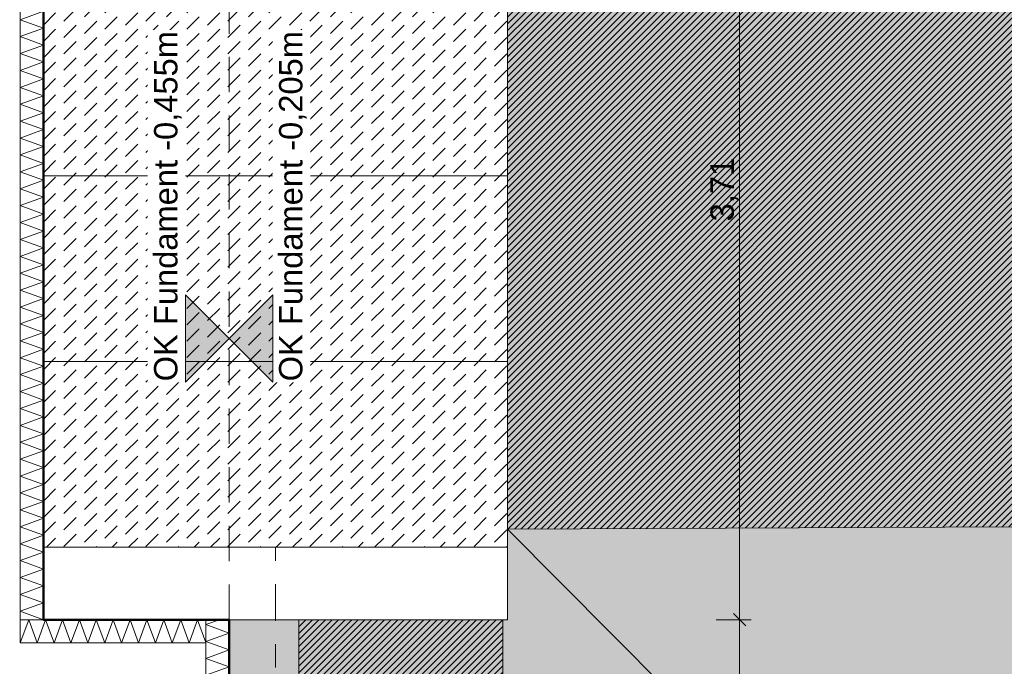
# Model space of a CAD drawing. Header units: metres. Extents: x -273 to 6, y -183 to 13.
# Tile 70 of 256: x -168.92 to -164.68, y -4.35 to -1.57. Entities that reach past the tile are written whole.
import ezdxf

# ---------------------------------------------------------------- set-up
doc = ezdxf.new("R2010")
doc.units = ezdxf.units.M
doc.header["$LTSCALE"] = 0.05
doc.header["$PDMODE"] = 1
doc.header["$PDSIZE"] = -2
doc.linetypes.add('ISO-02 Strichlinie', pattern=[3.81, 3.048, -0.762])
doc.linetypes.add('Linienart-53', pattern=[5.291531, 3.175, -1.058062, 0.352704, -0.705764])
doc.layers.get('0').update_dxf_attribs({"lineweight": 25})
for name, color, linetype, lineweight, true_color in [('00 -Bauelemente -Beton unbewehrt', 7, 'Continuous', 9, 0xf7e06e), ('00 -Bauelemente -Dämmung innen', 7, 'Continuous', 9, 0xff7fe6), ('30 -32 Gründung- 2 Flachgründungen u. Bodenplatten', 7, 'Continuous', 9, 0xff6633), ('30 -32 Gründung-4 Frostschürze', 7, 'Continuous', 9, 0x66aaff), ('70 -72 Beschriftung- 1 Beschriftung allgemein', 7, 'Continuous', 9, 0xff6633), ('70 -76 Bemaßung- 2 Allgemein', 7, 'Continuous', 5, 0x6666cc)]:
    doc.layers.add(name, color=color, linetype=linetype, lineweight=lineweight, true_color=true_color)
for name, color, linetype, lineweight in [('30 -35 Decken- 2 Beläge- Dämmung', 7, 'Continuous', 9), ('70 -71 Achsen- 1 Gebäudeachsen', 7, 'Linienart-53', 18), ('Keine', 7, 'Continuous', 9)]:
    doc.layers.add(name, color=color, linetype=linetype, lineweight=lineweight)
doc.styles.add('Arial', font='arial.ttf')
doc.dimstyles.new('k+k_klein', dxfattribs={"dimtxt": 0.100689, "dimasz": 0.05302, "dimexe": 0.05, "dimexo": 0.15, "dimgap": 0.005, "dimtad": 1, "dimdec": 3, "dimtxsty": 'Arial', "dimblk": 'VW_SLASH-2', "dimblk1": 'VW_SLASH-2', "dimblk2": 'VW_SLASH-2', "dimcen": 0, "dimdle": 0.025, "dimadec": 3, "dimazin": 0, "dimtfac": 0.75, "dimtdec": 3, "dimtix": 1, "dimtmove": 0, "dimatfit": 0, "dimldrblk": 'VW_FILLEDARROW', "dimfxl": 0.1, "dimfxlon": 1, "dimfrac": 2, "dimtolj": 1, "dimarcsym": 0})
pattern_1 = [(45, (0, 0), (0.088388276, 0.017677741), [0.075, -0.05])]

# ---------------------------------------------------------------- blocks, each defined once
blk = doc.blocks.new('_Achsen (3D)')
at = {"layer": '70 -71 Achsen- 1 Gebäudeachsen', "transparency": 33554687}
blk.add_line((-167.821, 3.8), (-167.821, -46.172), dxfattribs=at)
blk = doc.blocks.new('Gruppe-604')
at = {"color": 255, "linetype": 'Continuous', "lineweight": 5}
blk.add_wipeout([(-168.021, -7.922), (-168.021, -4.152), (-168.121, -4.152), (-168.121, -7.922)], dxfattribs=at).dxf.layer = '00 -Bauelemente -Dämmung innen'
blk = doc.blocks.new('Gruppe-605')
at = {"layer": '00 -Bauelemente -Dämmung innen', "color": 7, "transparency": 33554687, "flags": 128}
blk.add_lwpolyline([(-168.021, -7.922), (-168.121, -7.8856), (-168.021, -7.8492), (-168.121, -7.8129), (-168.021, -7.7765), (-168.121, -7.7401), (-168.021, -7.7037), (-168.121, -7.6673), (-168.021, -7.6309), (-168.121, -7.5945), (-168.021, -7.5581), (-168.121, -7.5217), (-168.021, -7.4853), (-168.121, -7.4489), (-168.021, -7.4125), (-168.121, -7.3761), (-168.021, -7.3397), (-168.121, -7.3033), (-168.021, -7.2669), (-168.121, -7.2305), (-168.021, -7.1941), (-168.121, -7.1577), (-168.021, -7.1213), (-168.121, -7.0849), (-168.021, -7.0485), (-168.121, -7.0121), (-168.021, -6.9757), (-168.121, -6.9393), (-168.021, -6.9029), (-168.121, -6.8665), (-168.021, -6.8301), (-168.121, -6.7937), (-168.021, -6.7573), (-168.121, -6.7209), (-168.021, -6.6845), (-168.121, -6.6481), (-168.021, -6.6117), (-168.121, -6.5754), (-168.021, -6.539), (-168.121, -6.5026), (-168.021, -6.4662), (-168.121, -6.4298), (-168.021, -6.3934), (-168.121, -6.357), (-168.021, -6.3206), (-168.121, -6.2842), (-168.021, -6.2478), (-168.121, -6.2114), (-168.021, -6.175), (-168.121, -6.1386), (-168.021, -6.1022), (-168.121, -6.0658), (-168.021, -6.0294), (-168.121, -5.993), (-168.021, -5.9566), (-168.121, -5.9202), (-168.021, -5.8838), (-168.121, -5.8474), (-168.021, -5.811), (-168.121, -5.7746), (-168.021, -5.7382), (-168.121, -5.7018), (-168.021, -5.6654), (-168.121, -5.629), (-168.021, -5.5926), (-168.121, -5.5562), (-168.021, -5.5198), (-168.121, -5.4834), (-168.021, -5.447), (-168.121, -5.4106), (-168.021, -5.3743), (-168.121, -5.3379), (-168.021, -5.3015), (-168.121, -5.2651), (-168.021, -5.2287), (-168.121, -5.1923), (-168.021, -5.1559), (-168.121, -5.1195), (-168.021, -5.0831), (-168.121, -5.0467), (-168.021, -5.0103), (-168.121, -4.9739), (-168.021, -4.9375), (-168.121, -4.9011), (-168.021, -4.8647), (-168.121, -4.8283), (-168.021, -4.7919), (-168.121, -4.7555), (-168.021, -4.7191), (-168.121, -4.6827), (-168.021, -4.6463), (-168.121, -4.6099), (-168.021, -4.5735), (-168.121, -4.5371), (-168.021, -4.5007), (-168.121, -4.4643), (-168.021, -4.4279), (-168.121, -4.3915), (-168.021, -4.3551), (-168.121, -4.3187), (-168.021, -4.2823), (-168.121, -4.2459), (-168.021, -4.2095), (-168.121, -4.1731), (-168.063, -4.152)], dxfattribs=at)
blk = doc.blocks.new('Gruppe-606')
at = {"layer": '00 -Bauelemente -Dämmung innen', "color": 7, "linetype": 'Continuous', "lineweight": 9, "transparency": 33554687}
blk.add_line((-168.121, -7.922), (-168.021, -7.922), dxfattribs=at)
blk = doc.blocks.new('Gruppe-607')
at = {"layer": '00 -Bauelemente -Dämmung innen', "color": 7, "linetype": 'Continuous', "lineweight": 9, "transparency": 33554687}
blk.add_line((-168.021, -4.152), (-168.121, -4.152), dxfattribs=at)
blk = doc.blocks.new('Gruppe-608')
at = {"color": 7, "transparency": 33554687}
for name in ['Gruppe-607', 'Gruppe-606']:
    blk.add_blockref(name, (0, 0), dxfattribs=at)
blk = doc.blocks.new('Gruppe-609')
at = {"layer": '00 -Bauelemente -Dämmung innen', "color": 7, "linetype": 'Continuous', "lineweight": 9, "transparency": 33554687}
blk.add_line((-168.121, -4.152), (-168.121, -7.922), dxfattribs=at)
blk = doc.blocks.new('Gruppe-610')
at = {"layer": '00 -Bauelemente -Dämmung innen', "color": 7, "linetype": 'Continuous', "lineweight": 9, "transparency": 33554687}
blk.add_line((-168.021, -7.922), (-168.021, -4.152), dxfattribs=at)
blk = doc.blocks.new('Gruppe-611')
at = {"color": 7, "transparency": 33554687}
for name in ['Gruppe-609', 'Gruppe-610']:
    blk.add_blockref(name, (0, 0), dxfattribs=at)
blk = doc.blocks.new('Gruppe-612')
at = {"layer": '00 -Bauelemente -Dämmung innen', "color": 7}
blk.add_blockref('Gruppe-604', (0, 0), dxfattribs=at)
at = {"color": 7, "transparency": 33554687}
for name in ['Gruppe-608', 'Gruppe-611']:
    blk.add_blockref(name, (0, 0), dxfattribs=at)
at = {"layer": '00 -Bauelemente -Dämmung innen', "color": 7, "transparency": 33554687}
blk.add_blockref('Gruppe-605', (0, 0), dxfattribs=at)
blk = doc.blocks.new('Gruppe-613')
at = {"layer": '00 -Bauelemente -Dämmung innen', "color": 7, "transparency": 33554687}
blk.add_blockref('Gruppe-612', (0, 0), dxfattribs=at)
at = {"layer": '00 -Bauelemente -Dämmung innen', "color": 0, "flags": 1}
for tag in ['prm0_value', 'prm1_value', 'prm2_value', 'prm3_value', 'prm4_value', 'prm5_value', 'prm6_value', 'IFC_UUID', 'instanceID', 'prm0_name', 'prm0_type', 'prm1_name', 'prm1_type', 'prm2_name', 'prm2_type', 'prm3_name', 'prm3_type', 'prm4_name', 'prm4_type', 'prm5_name', 'prm5_type', 'prm6_name', 'prm6_type']:
    blk.add_attdef(tag, (-168.121, -7.922), '', height=0.00018, dxfattribs=at)
blk = doc.blocks.new('Gruppe-694')
at = {"color": 255, "linetype": 'Continuous', "lineweight": 5}
blk.add_wipeout([(-168.821, -4.152), (-168.821, 0.1499), (-168.921, 0.1499), (-168.921, -4.152)], dxfattribs=at).dxf.layer = '00 -Bauelemente -Dämmung innen'
blk = doc.blocks.new('Gruppe-695')
at = {"layer": '00 -Bauelemente -Dämmung innen', "color": 7, "transparency": 33554687, "flags": 128}
blk.add_lwpolyline([(-168.821, -4.152), (-168.921, -4.1156), (-168.821, -4.0792), (-168.921, -4.0429), (-168.821, -4.0065), (-168.921, -3.9701), (-168.821, -3.9337), (-168.921, -3.8973), (-168.821, -3.8609), (-168.921, -3.8245), (-168.821, -3.7881), (-168.921, -3.7517), (-168.821, -3.7153), (-168.921, -3.6789), (-168.821, -3.6425), (-168.921, -3.6061), (-168.821, -3.5697), (-168.921, -3.5333), (-168.821, -3.4969), (-168.921, -3.4605), (-168.821, -3.4241), (-168.921, -3.3877), (-168.821, -3.3513), (-168.921, -3.3149), (-168.821, -3.2785), (-168.921, -3.2421), (-168.821, -3.2057), (-168.921, -3.1693), (-168.821, -3.1329), (-168.921, -3.0965), (-168.821, -3.0601), (-168.921, -3.0237), (-168.821, -2.9873), (-168.921, -2.9509), (-168.821, -2.9145), (-168.921, -2.8781), (-168.821, -2.8417), (-168.921, -2.8054), (-168.821, -2.769), (-168.921, -2.7326), (-168.821, -2.6962), (-168.921, -2.6598), (-168.821, -2.6234), (-168.921, -2.587), (-168.821, -2.5506), (-168.921, -2.5142), (-168.821, -2.4778), (-168.921, -2.4414), (-168.821, -2.405), (-168.921, -2.3686), (-168.821, -2.3322), (-168.921, -2.2958), (-168.821, -2.2594), (-168.921, -2.223), (-168.821, -2.1866), (-168.921, -2.1502), (-168.821, -2.1138), (-168.921, -2.0774), (-168.821, -2.041), (-168.921, -2.0046), (-168.821, -1.9682), (-168.921, -1.9318), (-168.821, -1.8954), (-168.921, -1.859), (-168.821, -1.8226), (-168.921, -1.7862), (-168.821, -1.7498), (-168.921, -1.7134), (-168.821, -1.677), (-168.921, -1.6406), (-168.821, -1.6043), (-168.921, -1.5679), (-168.821, -1.5315), (-168.921, -1.4951), (-168.821, -1.4587), (-168.921, -1.4223), (-168.821, -1.3859), (-168.921, -1.3495), (-168.821, -1.3131), (-168.921, -1.2767), (-168.821, -1.2403), (-168.921, -1.2039), (-168.821, -1.1675), (-168.921, -1.1311), (-168.821, -1.0947), (-168.921, -1.0583), (-168.821, -1.0219), (-168.921, -0.9855), (-168.821, -0.9491), (-168.921, -0.9127), (-168.821, -0.8763), (-168.921, -0.8399), (-168.821, -0.8035), (-168.921, -0.7671), (-168.821, -0.7307), (-168.921, -0.6943), (-168.821, -0.6579), (-168.921, -0.6215), (-168.821, -0.5851), (-168.921, -0.5487), (-168.821, -0.5123), (-168.921, -0.4759), (-168.821, -0.4395), (-168.921, -0.4031), (-168.821, -0.3668), (-168.921, -0.3304), (-168.821, -0.294), (-168.921, -0.2576), (-168.821, -0.2212), (-168.921, -0.1848), (-168.821, -0.1484), (-168.921, -0.112), (-168.821, -0.0756), (-168.921, -0.0392), (-168.821, -0.0028), (-168.921, 0.0336), (-168.821, 0.07), (-168.921, 0.1064), (-168.821, 0.1428), (-168.8404, 0.1499)], dxfattribs=at)
blk = doc.blocks.new('Gruppe-696')
at = {"layer": '00 -Bauelemente -Dämmung innen', "color": 7, "linetype": 'Continuous', "lineweight": 9, "transparency": 33554687}
blk.add_line((-168.921, -4.152), (-168.821, -4.152), dxfattribs=at)
blk = doc.blocks.new('Gruppe-697')
at = {"layer": '00 -Bauelemente -Dämmung innen', "color": 7, "linetype": 'Continuous', "lineweight": 9, "transparency": 33554687}
blk.add_line((-168.821, 0.1499), (-168.921, 0.1499), dxfattribs=at)
blk = doc.blocks.new('Gruppe-698')
at = {"color": 7, "transparency": 33554687}
for name in ['Gruppe-697', 'Gruppe-696']:
    blk.add_blockref(name, (0, 0), dxfattribs=at)
blk = doc.blocks.new('Gruppe-699')
at = {"layer": '00 -Bauelemente -Dämmung innen', "color": 7, "linetype": 'Continuous', "lineweight": 9, "transparency": 33554687}
blk.add_line((-168.921, 0.1499), (-168.921, -4.152), dxfattribs=at)
blk = doc.blocks.new('Gruppe-700')
at = {"layer": '00 -Bauelemente -Dämmung innen', "color": 7, "linetype": 'Continuous', "lineweight": 9, "transparency": 33554687}
blk.add_line((-168.821, -4.152), (-168.821, 0.1499), dxfattribs=at)
blk = doc.blocks.new('Gruppe-701')
at = {"color": 7, "transparency": 33554687}
for name in ['Gruppe-699', 'Gruppe-700']:
    blk.add_blockref(name, (0, 0), dxfattribs=at)
blk = doc.blocks.new('Gruppe-702')
at = {"layer": '00 -Bauelemente -Dämmung innen', "color": 7}
blk.add_blockref('Gruppe-694', (0, 0), dxfattribs=at)
at = {"color": 7, "transparency": 33554687}
for name in ['Gruppe-698', 'Gruppe-701']:
    blk.add_blockref(name, (0, 0), dxfattribs=at)
at = {"layer": '00 -Bauelemente -Dämmung innen', "color": 7, "transparency": 33554687}
blk.add_blockref('Gruppe-695', (0, 0), dxfattribs=at)
blk = doc.blocks.new('Gruppe-703')
at = {"layer": '00 -Bauelemente -Dämmung innen', "color": 7, "transparency": 33554687}
blk.add_blockref('Gruppe-702', (0, 0), dxfattribs=at)
at = {"layer": '00 -Bauelemente -Dämmung innen', "color": 0, "flags": 1}
for tag in ['prm0_value', 'prm1_value', 'prm2_value', 'prm3_value', 'prm4_value', 'prm5_value', 'prm6_value', 'IFC_UUID', 'instanceID', 'prm0_name', 'prm0_type', 'prm1_name', 'prm1_type', 'prm2_name', 'prm2_type', 'prm3_name', 'prm3_type', 'prm4_name', 'prm4_type', 'prm5_name', 'prm5_type', 'prm6_name', 'prm6_type']:
    blk.add_attdef(tag, (-168.921, -4.152), '', height=0.00018, dxfattribs=at)
blk = doc.blocks.new('Gruppe-704')
at = {"color": 255, "linetype": 'Continuous', "lineweight": 5}
blk.add_wipeout([(-168.921, -4.252), (-168.121, -4.252), (-168.121, -4.152), (-168.921, -4.152)], dxfattribs=at).dxf.layer = '00 -Bauelemente -Dämmung innen'
blk = doc.blocks.new('Gruppe-705')
at = {"layer": '00 -Bauelemente -Dämmung innen', "color": 7, "transparency": 33554687, "flags": 128}
blk.add_lwpolyline([(-168.921, -4.252), (-168.8846, -4.152), (-168.8482, -4.252), (-168.8118, -4.152), (-168.7754, -4.252), (-168.739, -4.152), (-168.7026, -4.252), (-168.6662, -4.152), (-168.6298, -4.252), (-168.5934, -4.152), (-168.557, -4.252), (-168.5206, -4.152), (-168.4842, -4.252), (-168.4478, -4.152), (-168.4114, -4.252), (-168.375, -4.152), (-168.3386, -4.252), (-168.3023, -4.152), (-168.2659, -4.252), (-168.2295, -4.152), (-168.1931, -4.252), (-168.1567, -4.152), (-168.121, -4.25)], dxfattribs=at)
blk = doc.blocks.new('Gruppe-706')
at = {"layer": '00 -Bauelemente -Dämmung innen', "color": 7, "linetype": 'Continuous', "lineweight": 9, "transparency": 33554687}
blk.add_line((-168.921, -4.152), (-168.921, -4.252), dxfattribs=at)
blk = doc.blocks.new('Gruppe-707')
at = {"layer": '00 -Bauelemente -Dämmung innen', "color": 7, "linetype": 'Continuous', "lineweight": 9, "transparency": 33554687}
blk.add_line((-168.121, -4.252), (-168.121, -4.152), dxfattribs=at)
blk = doc.blocks.new('Gruppe-708')
at = {"color": 7, "transparency": 33554687}
for name in ['Gruppe-706', 'Gruppe-707']:
    blk.add_blockref(name, (0, 0), dxfattribs=at)
blk = doc.blocks.new('Gruppe-709')
at = {"layer": '00 -Bauelemente -Dämmung innen', "color": 7, "linetype": 'Continuous', "lineweight": 9, "transparency": 33554687}
blk.add_line((-168.121, -4.152), (-168.921, -4.152), dxfattribs=at)
blk = doc.blocks.new('Gruppe-710')
at = {"layer": '00 -Bauelemente -Dämmung innen', "color": 7, "linetype": 'Continuous', "lineweight": 9, "transparency": 33554687}
blk.add_line((-168.921, -4.252), (-168.121, -4.252), dxfattribs=at)
blk = doc.blocks.new('Gruppe-711')
at = {"color": 7, "transparency": 33554687}
for name in ['Gruppe-709', 'Gruppe-710']:
    blk.add_blockref(name, (0, 0), dxfattribs=at)
blk = doc.blocks.new('Gruppe-712')
at = {"layer": '00 -Bauelemente -Dämmung innen', "color": 7}
blk.add_blockref('Gruppe-704', (0, 0), dxfattribs=at)
at = {"color": 7, "transparency": 33554687}
for name in ['Gruppe-708', 'Gruppe-711']:
    blk.add_blockref(name, (0, 0), dxfattribs=at)
at = {"layer": '00 -Bauelemente -Dämmung innen', "color": 7, "transparency": 33554687}
blk.add_blockref('Gruppe-705', (0, 0), dxfattribs=at)
blk = doc.blocks.new('Gruppe-713')
at = {"layer": '00 -Bauelemente -Dämmung innen', "color": 7, "transparency": 33554687}
blk.add_blockref('Gruppe-712', (0, 0), dxfattribs=at)
at = {"layer": '00 -Bauelemente -Dämmung innen', "color": 0, "flags": 1}
for tag in ['prm0_value', 'prm1_value', 'prm2_value', 'prm3_value', 'prm4_value', 'prm5_value', 'prm6_value', 'IFC_UUID', 'instanceID', 'prm0_name', 'prm0_type', 'prm1_name', 'prm1_type', 'prm2_name', 'prm2_type', 'prm3_name', 'prm3_type', 'prm4_name', 'prm4_type', 'prm5_name', 'prm5_type', 'prm6_name', 'prm6_type']:
    blk.add_attdef(tag, (-168.921, -4.252), '', height=0.00018, dxfattribs=at)
blk = doc.blocks.new('_FU_2D LP5 (2D)')
at = {"color": 255}
blk.add_wipeout([(-168.82099996, 0.10987639), (-166.82099996, 0.10987639), (-166.82099996, -3.84012361), (-168.82099996, -3.84012361)], dxfattribs=at).dxf.layer = '00 -Bauelemente -Beton unbewehrt'
at = {"layer": '00 -Bauelemente -Beton unbewehrt', "linetype": 'Continuous', "lineweight": 9}
h = blk.add_hatch(dxfattribs=at)
h.set_pattern_fill('Unbew_ Beton1 1mm SRF', style=0, pattern_type=2)
h.set_pattern_definition(pattern_1)
h.paths.add_polyline_path([(-168.82099996, 0.10987639), (-166.82099996, 0.10987639), (-166.82099996, -3.84012361), (-168.82099996, -3.84012361)])
at = {"layer": '30 -35 Decken- 2 Beläge- Dämmung', "linetype": 'Continuous', "lineweight": 18, "true_color": 0xd9d9d9}
h = blk.add_hatch(dxfattribs=at)
h.set_pattern_fill('Schraffur grau', color=254, style=0, pattern_type=2)
h.set_pattern_definition([(45, (-170.388402, -7.189444), (0.014142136, -0.014142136), [])])
h.paths.add_polyline_path([(-167.04599996, -9.47204198), (-168.59599996, -9.47204198), (-168.59599996, -8.79704198), (-174.32099996, -8.79704198), (-174.32099996, -9.79704198), (-175.32099996, -9.79704198), (-175.32099996, -11.09704198), (-162.72099996, -11.09704198), (-162.72099996, -8.97204198), (-164.29599996, -8.97204198), (-164.29599996, -6.29704198), (-164.62099996, -6.29704198), (-164.62099996, -0.54704198), (-166.82099996, -0.54704198), (-166.82099996, -4.15204198), (-167.72099996, -4.15204198), (-167.72099996, -7.92204198), (-167.04599996, -7.92204198)])
at = {"layer": '00 -Bauelemente -Beton unbewehrt', "flags": 128}
blk.add_lwpolyline([(-168.82099996, 0.10987639), (-166.82099996, 0.10987639), (-166.82099996, -3.84012361), (-168.82099996, -3.84012361)], close=True, dxfattribs=at)
at = {"layer": '30 -35 Decken- 2 Beläge- Dämmung', "flags": 128}
blk.add_lwpolyline([(-167.04599996, -9.47204198), (-168.59599996, -9.47204198), (-168.59599996, -8.79704198), (-174.32099996, -8.79704198), (-174.32099996, -9.79704198), (-175.32099996, -9.79704198), (-175.32099996, -11.09704198), (-162.72099996, -11.09704198), (-162.72099996, -8.97204198), (-164.29599996, -8.97204198), (-164.29599996, -6.29704198), (-164.62099996, -6.29704198), (-164.62099996, -0.54704198), (-166.82099996, -0.54704198), (-166.82099996, -4.15204198), (-167.72099996, -4.15204198), (-167.72099996, -7.92204198), (-167.04599996, -7.92204198)], close=True, dxfattribs=at)
at = {"layer": '00 -Bauelemente -Dämmung innen', "color": 7}
for name in ['Gruppe-703', 'Gruppe-613']:
    blk.add_blockref(name, (0, 0), dxfattribs=at)
at = {"color": 255}
blk.add_wipeout([(-166.82099996, -3.76204198), (-164.62099996, -3.75204198), (-164.62099996, -0.24704198), (-163.42099996, -0.24704198), (-163.42099996, -3.65204198), (-160.82099996, -3.65204198), (-160.82099996, 0.10987974), (-158.75857356, 0.10987974), (-158.75857356, -9.29704198), (-159.25099996, -9.29704198), (-159.25099996, -10.94704198), (-160.82099996, -10.94704198), (-160.82099996, -11.09704198), (-166.94099996, -11.09704198), (-166.94099996, -8.89704198), (-166.84099996, -8.89704198), (-166.84099996, -4.15204198), (-166.82099996, -4.15204198)], dxfattribs=at).dxf.layer = '00 -Bauelemente -Beton unbewehrt'
at = {"layer": '00 -Bauelemente -Beton unbewehrt', "linetype": 'Continuous', "lineweight": 9}
h = blk.add_hatch(dxfattribs=at)
h.set_pattern_fill('Unbew_ Beton1 1mm SRF', style=0, pattern_type=2)
h.set_pattern_definition(pattern_1)
h.paths.add_polyline_path([(-166.82099996, -3.76204198), (-164.62099996, -3.75204198), (-164.62099996, -0.24704198), (-163.42099996, -0.24704198), (-163.42099996, -3.65204198), (-160.82099996, -3.65204198), (-160.82099996, 0.10987974), (-158.75857356, 0.10987974), (-158.75857356, -9.29704198), (-159.25099996, -9.29704198), (-159.25099996, -10.94704198), (-160.82099996, -10.94704198), (-160.82099996, -11.09704198), (-166.94099996, -11.09704198), (-166.94099996, -8.89704198), (-166.84099996, -8.89704198), (-166.84099996, -4.15204198), (-166.82099996, -4.15204198)])
at = {"layer": '30 -32 Gründung-4 Frostschürze', "linetype": 'Continuous', "lineweight": 0, "transparency": 33554534}
blk.add_hatch(color=161, dxfattribs=at).paths.add_polyline_path([(-168.02099996, -7.92204198), (-168.02099996, -4.15204198), (-167.72099996, -4.15204198), (-167.72099996, -7.92204198)])
at = {"layer": 'Keine', "linetype": 'Continuous', "lineweight": 0, "transparency": 33554567}
blk.add_hatch(color=43, dxfattribs=at).paths.add_polyline_path([(-167.04599996, -8.89704198), (-164.29599996, -8.89704198), (-164.29599996, -6.29704198), (-164.62099996, -6.29704198), (-164.62099996, -0.54704198), (-166.82099996, -0.54704198), (-166.82099996, -4.15204198), (-167.72099996, -4.15204198), (-167.72099996, -7.92204198), (-167.04599996, -7.92204198)])
at = {"layer": '00 -Bauelemente -Beton unbewehrt'}
for p, q in [((-168.82099996, -2.24012361), (-166.82099996, -2.24012361)), ((-168.82099996, -3.04012361), (-166.82099996, -3.04012361)), ((-164.89538494, -5.69642974), (-166.82099996, -3.76204198)), ((-168.82099996, -3.84012361), (-166.82099996, -3.84012361))]:
    blk.add_line(p, q, dxfattribs=at)
at = {"layer": '00 -Bauelemente -Beton unbewehrt', "flags": 128}
blk.add_lwpolyline([(-166.82099996, -3.76204198), (-164.62099996, -3.75204198), (-164.62099996, -0.24704198), (-163.42099996, -0.24704198), (-163.42099996, -3.65204198), (-160.82099996, -3.65204198), (-160.82099996, 0.10987974), (-158.75857356, 0.10987974), (-158.75857356, -9.29704198), (-159.25099996, -9.29704198), (-159.25099996, -10.94704198), (-160.82099996, -10.94704198), (-160.82099996, -11.09704198), (-166.94099996, -11.09704198), (-166.94099996, -8.89704198), (-166.84099996, -8.89704198), (-166.84099996, -4.15204198), (-166.82099996, -4.15204198)], close=True, dxfattribs=at)
at = {"layer": '30 -32 Gründung- 2 Flachgründungen u. Bodenplatten', "linetype": 'ISO-02 Strichlinie', "flags": 128}
blk.add_lwpolyline([(-168.02099996, -4.15204198), (-168.02099996, -0.24704198), (-166.82099996, -0.24704198)], dxfattribs=at)
at = {"layer": '30 -32 Gründung-4 Frostschürze', "flags": 128}
blk.add_lwpolyline([(-168.02099996, -7.92204198), (-168.02099996, -4.15204198), (-167.72099996, -4.15204198), (-167.72099996, -7.92204198)], close=True, dxfattribs=at)
at = {"layer": 'Keine', "flags": 128}
blk.add_lwpolyline([(-167.04599996, -8.89704198), (-164.29599996, -8.89704198), (-164.29599996, -6.29704198), (-164.62099996, -6.29704198), (-164.62099996, -0.54704198), (-166.82099996, -0.54704198), (-166.82099996, -4.15204198), (-167.72099996, -4.15204198), (-167.72099996, -7.92204198), (-167.04599996, -7.92204198)], close=True, dxfattribs=at)
at = {"layer": '00 -Bauelemente -Dämmung innen', "color": 7}
blk.add_blockref('Gruppe-713', (0, 0), dxfattribs=at)
at = {"layer": '30 -32 Gründung- 2 Flachgründungen u. Bodenplatten', "flags": 128}
blk.add_lwpolyline([(-166.82099996, 0.10987639), (-166.82099996, -4.15204198), (-168.82099996, -4.15204198), (-168.82099996, 0.10987639)], close=True, dxfattribs=at)
at = {"layer": '70 -72 Beschriftung- 1 Beschriftung allgemein', "color": 103, "lineweight": 50, "true_color": 0x66cc7f, "flags": 128}
blk.add_lwpolyline([(-154.22099996, -0.24704198), (-159.62099996, -0.24704198), (-159.62099996, 0.10987974), (-160.82099996, 0.10987974), (-160.82099996, -0.24704198), (-166.82099996, -0.24704198), (-166.82099996, 0.10987639), (-168.82099996, 0.10987639), (-168.82099996, -4.15204198), (-168.02099996, -4.15204198), (-168.02099996, -7.92204198), (-168.59599996, -7.92204198), (-168.59599996, -8.49704198), (-174.32099996, -8.49704198), (-174.32099996, -7.59704198), (-176.52099996, -7.59704198), (-176.52099996, -9.79704198), (-175.62099996, -9.79704198), (-175.62099996, -11.09704198), (-176.02099996, -11.09704198), (-176.02099996, -12.29704198)], dxfattribs=at)
blk = doc.blocks.new('VW_SLASH-2')
at = {"color": 0, "linetype": 'ByBlock', "lineweight": -2, "transparency": 16777216}
blk.add_line((0.472, 0), (-1, 0), dxfattribs=at)
at = {"color": 0, "lineweight": 5, "transparency": 16777216, "flags": 128}
blk.add_lwpolyline([(0.5, 0.5), (-0.5, -0.5)], dxfattribs=at)
blk = doc.blocks.new('*D2850')
at = {"layer": '70 -76 Bemaßung- 2 Allgemein', "color": 0, "lineweight": -2}
for p, q in [((-175.421, 2.3), (-175.421, 2.45)), ((-168.021, 2.3), (-168.021, 2.45)), ((-168.074, 2.4), (-175.368, 2.4))]:
    blk.add_line(p, q, dxfattribs=at)
at = {"layer": 'Defpoints', "color": 0}
for p in [(-175.421, 2.4), (-168.021, -4.152), (-175.421, -9.797)]:
    blk.add_point(p, dxfattribs=at)
at = {"layer": '70 -76 Bemaßung- 2 Allgemein', "color": 0, "lineweight": -2, "xscale": 0.05302001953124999, "yscale": 0.05302001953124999, "zscale": 0.05302001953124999, "rotation": 180}
blk.add_blockref('VW_SLASH-2', (-175.421, 2.4), dxfattribs=at)
at = {"layer": '70 -76 Bemaßung- 2 Allgemein', "color": 0, "lineweight": -2, "xscale": 0.05302001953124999, "yscale": 0.05302001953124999, "zscale": 0.05302001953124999}
blk.add_blockref('VW_SLASH-2', (-168.021, 2.4), dxfattribs=at)
at = {"layer": '70 -76 Bemaßung- 2 Allgemein', "color": 0, "insert": (-171.721, 2.4654), "char_height": 0.10069, "attachment_point": 5, "style": 'Arial'}
blk.add_mtext('\\A1;7,40', dxfattribs=at)
blk = doc.blocks.new('VW_FILLEDARROW')
at = {"linetype": 'Continuous', "lineweight": 0, "transparency": 16777216}
blk.add_hatch(color=0, dxfattribs=at).paths.add_polyline_path([(-2.829, 0.758), (0, 0), (-2.829, -0.758)])
at = {"color": 0, "lineweight": 5, "transparency": 16777216, "flags": 128}
blk.add_lwpolyline([(-2.829, 0.758), (0, 0), (-2.829, -0.758)], close=True, dxfattribs=at)
blk = doc.blocks.new('*D2851')
at = {"layer": '70 -76 Bemaßung- 2 Allgemein', "color": 0, "lineweight": -2}
for p, q in [((-168.021, 2.3), (-168.021, 2.45)), ((-114.421, 2.3), (-114.421, 2.45)), ((-114.474, 2.4), (-167.968, 2.4))]:
    blk.add_line(p, q, dxfattribs=at)
at = {"layer": 'Defpoints', "color": 0}
for p in [(-168.021, 2.4), (-114.421, -2.847), (-168.021, -4.152)]:
    blk.add_point(p, dxfattribs=at)
at = {"layer": '70 -76 Bemaßung- 2 Allgemein', "color": 0, "lineweight": -2, "xscale": 0.05302001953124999, "yscale": 0.05302001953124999, "zscale": 0.05302001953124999, "rotation": 180}
blk.add_blockref('VW_SLASH-2', (-168.021, 2.4), dxfattribs=at)
at = {"layer": '70 -76 Bemaßung- 2 Allgemein', "color": 0, "lineweight": -2, "xscale": 0.05302001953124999, "yscale": 0.05302001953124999, "zscale": 0.05302001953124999}
blk.add_blockref('VW_SLASH-2', (-114.421, 2.4), dxfattribs=at)
at = {"layer": '70 -76 Bemaßung- 2 Allgemein', "color": 0, "insert": (-141.221, 2.4654), "char_height": 0.10069, "attachment_point": 5, "style": 'Arial'}
blk.add_mtext('\\A1;53,60', dxfattribs=at)
blk = doc.blocks.new('*D2964')
at = {"layer": '70 -76 Bemaßung- 2 Allgemein', "color": 0, "lineweight": -2}
for p, q in [((-168.596, 1.8), (-168.596, 1.95)), ((-168.021, 1.8), (-168.021, 1.95)), ((-168.074, 1.9), (-168.543, 1.9))]:
    blk.add_line(p, q, dxfattribs=at)
at = {"layer": 'Defpoints', "color": 0}
for p in [(-168.596, 1.9), (-168.021, -4.152), (-168.596, -7.922)]:
    blk.add_point(p, dxfattribs=at)
at = {"layer": '70 -76 Bemaßung- 2 Allgemein', "color": 0, "lineweight": -2, "xscale": 0.05302001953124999, "yscale": 0.05302001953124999, "zscale": 0.05302001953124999, "rotation": 180}
blk.add_blockref('VW_SLASH-2', (-168.596, 1.9), dxfattribs=at)
at = {"layer": '70 -76 Bemaßung- 2 Allgemein', "color": 0, "lineweight": -2, "xscale": 0.05302001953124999, "yscale": 0.05302001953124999, "zscale": 0.05302001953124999}
blk.add_blockref('VW_SLASH-2', (-168.021, 1.9), dxfattribs=at)
at = {"layer": '70 -76 Bemaßung- 2 Allgemein', "color": 0, "insert": (-168.3085, 1.9731), "char_height": 0.100689, "attachment_point": 5, "style": 'Arial'}
blk.add_mtext('\\A1;57\\S5^ ;', dxfattribs=at)
blk = doc.blocks.new('*D2965')
at = {"layer": '70 -76 Bemaßung- 2 Allgemein', "color": 0, "lineweight": -2}
for p, q in [((-168.021, 1.8), (-168.021, 1.95)), ((-167.821, 1.8), (-167.821, 1.95)), ((-167.874, 1.9), (-167.968, 1.9))]:
    blk.add_line(p, q, dxfattribs=at)
at = {"layer": 'Defpoints', "color": 0}
for p in [(-168.021, 1.9), (-168.021, -4.152), (-167.821, -4.152)]:
    blk.add_point(p, dxfattribs=at)
at = {"layer": '70 -76 Bemaßung- 2 Allgemein', "color": 0, "lineweight": -2, "xscale": 0.05302001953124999, "yscale": 0.05302001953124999, "zscale": 0.05302001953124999, "rotation": 180}
blk.add_blockref('VW_SLASH-2', (-168.021, 1.9), dxfattribs=at)
at = {"layer": '70 -76 Bemaßung- 2 Allgemein', "color": 0, "lineweight": -2, "xscale": 0.05302001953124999, "yscale": 0.05302001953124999, "zscale": 0.05302001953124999}
blk.add_blockref('VW_SLASH-2', (-167.821, 1.9), dxfattribs=at)
at = {"layer": '70 -76 Bemaßung- 2 Allgemein', "color": 0, "insert": (-167.921, 1.9925), "char_height": 0.10069, "attachment_point": 5, "style": 'Arial'}
blk.add_mtext('\\A1;20', dxfattribs=at)
blk = doc.blocks.new('*D2966')
at = {"layer": '70 -76 Bemaßung- 2 Allgemein', "color": 0, "lineweight": -2}
for p, q in [((-167.821, 1.8), (-167.821, 1.95)), ((-167.721, 1.8), (-167.721, 1.95)), ((-167.874, 1.9), (-167.927, 1.9)), ((-167.721, 1.9), (-167.821, 1.9)), ((-167.668, 1.9), (-167.615, 1.9))]:
    blk.add_line(p, q, dxfattribs=at)
at = {"layer": 'Defpoints', "color": 0}
for p in [(-167.821, 1.9), (-167.821, -4.152), (-167.721, -4.152)]:
    blk.add_point(p, dxfattribs=at)
at = {"layer": '70 -76 Bemaßung- 2 Allgemein', "color": 0, "lineweight": -2, "xscale": 0.05302001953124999, "yscale": 0.05302001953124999, "zscale": 0.05302001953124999}
blk.add_blockref('VW_SLASH-2', (-167.821, 1.9), dxfattribs=at)
at = {"layer": '70 -76 Bemaßung- 2 Allgemein', "color": 0, "lineweight": -2, "xscale": 0.05302001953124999, "yscale": 0.05302001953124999, "zscale": 0.05302001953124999, "rotation": 180}
blk.add_blockref('VW_SLASH-2', (-167.721, 1.9), dxfattribs=at)
at = {"layer": '70 -76 Bemaßung- 2 Allgemein', "color": 0, "insert": (-167.6411, 1.9859), "char_height": 0.10069, "attachment_point": 5, "style": 'Arial'}
blk.add_mtext('\\A1;10', dxfattribs=at)
blk = doc.blocks.new('*D2967')
at = {"layer": '70 -76 Bemaßung- 2 Allgemein', "color": 0, "lineweight": -2}
for p, q in [((-167.721, 1.8), (-167.721, 1.95)), ((-166.821, 1.8), (-166.821, 1.95)), ((-166.874, 1.9), (-167.668, 1.9))]:
    blk.add_line(p, q, dxfattribs=at)
at = {"layer": 'Defpoints', "color": 0}
for p in [(-167.721, 1.9), (-166.821, -0.247), (-167.721, -4.152)]:
    blk.add_point(p, dxfattribs=at)
at = {"layer": '70 -76 Bemaßung- 2 Allgemein', "color": 0, "lineweight": -2, "xscale": 0.05302001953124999, "yscale": 0.05302001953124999, "zscale": 0.05302001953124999, "rotation": 180}
blk.add_blockref('VW_SLASH-2', (-167.721, 1.9), dxfattribs=at)
at = {"layer": '70 -76 Bemaßung- 2 Allgemein', "color": 0, "lineweight": -2, "xscale": 0.05302001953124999, "yscale": 0.05302001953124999, "zscale": 0.05302001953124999}
blk.add_blockref('VW_SLASH-2', (-166.821, 1.9), dxfattribs=at)
at = {"layer": '70 -76 Bemaßung- 2 Allgemein', "color": 0, "insert": (-167.271, 1.9564), "char_height": 0.10069, "attachment_point": 5, "style": 'Arial'}
blk.add_mtext('\\A1;90', dxfattribs=at)
blk = doc.blocks.new('*D3038')
at = {"layer": '70 -76 Bemaßung- 2 Allgemein', "color": 0, "lineweight": -2}
for p, q in [((-177.668, -0.547), (-177.818, -0.547)), ((-177.768, -4.099), (-177.768, -0.6001)), ((-177.668, -4.152), (-177.818, -4.152))]:
    blk.add_line(p, q, dxfattribs=at)
at = {"layer": 'Defpoints', "color": 0}
for p in [(-177.768, -0.547), (-166.821, -0.547), (-168.021, -4.152)]:
    blk.add_point(p, dxfattribs=at)
at = {"layer": '70 -76 Bemaßung- 2 Allgemein', "color": 0, "lineweight": -2, "xscale": 0.05302001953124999, "yscale": 0.05302001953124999, "zscale": 0.05302001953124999}
for p, rotation in [((-177.768, -0.547), 90), ((-177.768, -4.152), 270)]:
    blk.add_blockref('VW_SLASH-2', p, dxfattribs=dict(at, rotation=rotation))
at = {"layer": '70 -76 Bemaßung- 2 Allgemein', "color": 0, "insert": (-177.8502, -2.3495), "char_height": 0.100689, "attachment_point": 5, "rotation": 90, "style": 'Arial'}
blk.add_mtext('\\A1;3,60\\S5^ ;', dxfattribs=at)
blk = doc.blocks.new('*D3039')
at = {"layer": '70 -76 Bemaßung- 2 Allgemein', "color": 0, "lineweight": -2}
for p, q in [((-177.668, -4.152), (-177.818, -4.152)), ((-177.768, -7.869), (-177.768, -4.2051)), ((-177.668, -7.922), (-177.818, -7.922))]:
    blk.add_line(p, q, dxfattribs=at)
at = {"layer": 'Defpoints', "color": 0}
for p in [(-177.768, -4.152), (-168.021, -4.152), (-168.021, -7.922)]:
    blk.add_point(p, dxfattribs=at)
at = {"layer": '70 -76 Bemaßung- 2 Allgemein', "color": 0, "lineweight": -2, "xscale": 0.05302001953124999, "yscale": 0.05302001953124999, "zscale": 0.05302001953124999}
for p, rotation in [((-177.768, -4.152), 90), ((-177.768, -7.922), 270)]:
    blk.add_blockref('VW_SLASH-2', p, dxfattribs=dict(at, rotation=rotation))
at = {"layer": '70 -76 Bemaßung- 2 Allgemein', "color": 0, "insert": (-177.8335, -6.037), "char_height": 0.10069, "attachment_point": 5, "rotation": 90, "style": 'Arial'}
blk.add_mtext('\\A1;3,77', dxfattribs=at)
blk = doc.blocks.new('*D3635')
at = {"layer": '70 -76 Bemaßung- 2 Allgemein', "color": 0, "lineweight": -2}
for p, q in [((-165.921, -0.447), (-165.771, -0.447)), ((-165.821, -4.099), (-165.821, -0.5001)), ((-165.921, -4.152), (-165.771, -4.152))]:
    blk.add_line(p, q, dxfattribs=at)
at = {"layer": 'Defpoints', "color": 0}
for p in [(-166.821, -0.447), (-165.821, -0.447), (-166.821, -4.152)]:
    blk.add_point(p, dxfattribs=at)
at = {"layer": '70 -76 Bemaßung- 2 Allgemein', "color": 0, "lineweight": -2, "xscale": 0.05302001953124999, "yscale": 0.05302001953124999, "zscale": 0.05302001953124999}
for p, rotation in [((-165.821, -0.447), 90), ((-165.821, -4.152), 270)]:
    blk.add_blockref('VW_SLASH-2', p, dxfattribs=dict(at, rotation=rotation))
at = {"layer": '70 -76 Bemaßung- 2 Allgemein', "color": 0, "insert": (-165.8865, -2.2995), "char_height": 0.10069, "attachment_point": 5, "rotation": 90, "style": 'Arial'}
blk.add_mtext('\\A1;3,71', dxfattribs=at)
blk = doc.blocks.new('*D3636')
at = {"layer": '70 -76 Bemaßung- 2 Allgemein', "color": 0, "lineweight": -2}
for p, q in [((-165.921, -4.152), (-165.771, -4.152)), ((-165.821, -7.869), (-165.821, -4.2051)), ((-165.921, -7.922), (-165.771, -7.922))]:
    blk.add_line(p, q, dxfattribs=at)
at = {"layer": 'Defpoints', "color": 0}
for p in [(-166.821, -4.152), (-165.821, -4.152), (-167.046, -7.922)]:
    blk.add_point(p, dxfattribs=at)
at = {"layer": '70 -76 Bemaßung- 2 Allgemein', "color": 0, "lineweight": -2, "xscale": 0.05302001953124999, "yscale": 0.05302001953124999, "zscale": 0.05302001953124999}
for p, rotation in [((-165.821, -4.152), 90), ((-165.821, -7.922), 270)]:
    blk.add_blockref('VW_SLASH-2', p, dxfattribs=dict(at, rotation=rotation))
at = {"layer": '70 -76 Bemaßung- 2 Allgemein', "color": 0, "insert": (-165.8865, -6.037), "char_height": 0.10069, "attachment_point": 5, "rotation": 90, "style": 'Arial'}
blk.add_mtext('\\A1;3,77', dxfattribs=at)
blk = doc.blocks.new('Gruppe-2936')
at = {"color": 255}
for points in [[(-168.2092, -3.1293), (-168.2092, -1.6127), (-168.3715, -1.6127), (-168.3715, -3.1293)], [(-167.6705, -3.1293), (-167.6705, -1.6127), (-167.8328, -1.6127), (-167.8328, -3.1293)]]:
    blk.add_wipeout(points, dxfattribs=at).dxf.layer = '70 -72 Beschriftung- 1 Beschriftung allgemein'
at = {"layer": '30 -32 Gründung- 2 Flachgründungen u. Bodenplatten', "linetype": 'Continuous', "lineweight": 0, "transparency": 33554687}
for points in [[(-168.2092, -3.1293), (-168.021, -2.941), (-168.2092, -2.7528)], [(-167.8328, -3.1293), (-168.021, -2.941), (-167.8328, -2.7528)]]:
    blk.add_hatch(color=7, dxfattribs=at).paths.add_polyline_path(points)
at = {"layer": '30 -32 Gründung- 2 Flachgründungen u. Bodenplatten', "flags": 128}
for points in [[(-168.2092, -3.1293), (-168.021, -2.941), (-168.2092, -2.7528)], [(-167.8328, -3.1293), (-168.021, -2.941), (-167.8328, -2.7528)]]:
    blk.add_lwpolyline(points, close=True, dxfattribs=at)
at = {"layer": '70 -72 Beschriftung- 1 Beschriftung allgemein', "char_height": 0.100689, "attachment_point": 2, "rotation": 90, "line_spacing_factor": 0.970891, "style": 'Arial'}
for s, insert in [('OK Fundament -0,455m', (-168.3445, -2.371)), ('OK Fundament -0,205m', (-167.8058, -2.371))]:
    blk.add_mtext(s, dxfattribs=dict(at, insert=insert))
blk = doc.blocks.new('Gruppe-2783')
at = {"layer": '70 -76 Bemaßung- 2 Allgemein'}
for base, p1, p2, text, picture, middle in [((-175.42099996, 2.39995802), (-168.02099996, -4.15204198), (-175.42099996, -9.79704198), '7,40', '*D2850', (-171.72099996, 2.46542156)), ((-168.02099996, 2.39995802), (-114.42099996, -2.84704198), (-168.02099996, -4.15204198), '53,60', '*D2851', (-141.22099996, 2.46542156))]:
    dim = blk.add_linear_dim(base=base, p1=p1, p2=p2, text=text, dimstyle='k+k_klein', override={"dimtxt": 0.100689, "dimgap": 0.005, "dimdec": 8, "dimpost": '<>', "dimtxsty": 'Arial', "dimtmove": 2}, dxfattribs=at)
    dim.commit()
    dim.dimension.update_dxf_attribs({"geometry": picture, "text_midpoint": middle})
blk = doc.blocks.new('Gruppe-2789')
at = {"layer": '70 -76 Bemaßung- 2 Allgemein'}
for base, p1, p2, text, picture, middle in [((-168.59599996, 1.89995802), (-168.02099996, -4.15204198), (-168.59599996, -7.92204198), '57\\S5^ ;', '*D2964', (-168.30849996, 1.97309068)), ((-167.72099996, 1.89995802), (-166.82099996, -0.24704198), (-167.72099996, -4.15204198), '90', '*D2967', (-167.27099996, 1.95635958))]:
    dim = blk.add_linear_dim(base=base, p1=p1, p2=p2, text=text, dimstyle='k+k_klein', override={"dimtxt": 0.100689, "dimgap": 0.005, "dimdec": 8, "dimpost": '<>', "dimtxsty": 'Arial', "dimtmove": 2}, dxfattribs=at)
    dim.commit()
    dim.dimension.update_dxf_attribs({"geometry": picture, "text_midpoint": middle})
for base, p1, p2, text, override, picture, middle in [((-168.02099996, 1.89995802), (-167.82099996, -4.15204198), (-168.02099996, -4.15204198), '20', {"dimtxt": 0.100689, "dimgap": 0.011565, "dimdec": 8, "dimpost": '<>', "dimtxsty": 'Arial', "dimtmove": 2}, '*D2965', (-167.92099996, 1.99248544)), ((-167.82099996, 1.89995802), (-167.72099996, -4.15204198), (-167.82099996, -4.15204198), '10', {"dimtxt": 0.100689, "dimgap": 0.005, "dimdec": 8, "dimpost": '<>', "dimtxsty": 'Arial', "dimtix": 0, "dimtmove": 2}, '*D2966', (-167.64110958, 1.98592052))]:
    dim = blk.add_linear_dim(base=base, p1=p1, p2=p2, text=text, dimstyle='k+k_klein', override=override, dxfattribs=at)
    dim.commit()
    dim.dimension.update_dxf_attribs({"geometry": picture, "text_midpoint": middle, "dimtype": 160})
blk = doc.blocks.new('Gruppe-2790')
at = {"layer": '70 -76 Bemaßung- 2 Allgemein'}
for base, p1, p2, text, picture, middle in [((-177.76799996, -0.54704198), (-168.02099996, -4.15204198), (-166.82099996, -0.54704198), '3,60\\S5^ ;', '*D3038', (-177.8501946, -2.34954198)), ((-177.76799996, -4.15204198), (-168.02099996, -7.92204198), (-168.02099996, -4.15204198), '3,77', '*D3039', (-177.8334635, -6.03704198))]:
    dim = blk.add_linear_dim(base=base, p1=p1, p2=p2, angle=270, text=text, dimstyle='k+k_klein', override={"dimtxt": 0.100689, "dimgap": 0.005, "dimdec": 8, "dimpost": '<>', "dimtxsty": 'Arial', "dimtmove": 2}, dxfattribs=at)
    dim.commit()
    dim.dimension.update_dxf_attribs({"geometry": picture, "text_midpoint": middle})
blk = doc.blocks.new('Gruppe-2816')
at = {"layer": '70 -76 Bemaßung- 2 Allgemein'}
for base, p1, p2, text, override, picture, middle in [((-165.82099996, -0.44704198), (-166.82099996, -4.15204198), (-166.82099996, -0.44704198), '3,71', {"dimtxt": 0.100689, "dimgap": 0.005, "dimdec": 2, "dimpost": '<>', "dimtxsty": 'Arial', "dimtmove": 2}, '*D3635', (-165.8864635, -2.29954198)), ((-165.82099996, -4.15204198), (-167.04599996, -7.92204198), (-166.82099996, -4.15204198), '3,77', {"dimtxt": 0.100689, "dimgap": 0.005, "dimdec": 8, "dimpost": '<>', "dimtxsty": 'Arial', "dimtmove": 2}, '*D3636', (-165.8864635, -6.03704198))]:
    dim = blk.add_linear_dim(base=base, p1=p1, p2=p2, angle=270, text=text, dimstyle='k+k_klein', override=override, dxfattribs=at)
    dim.commit()
    dim.dimension.update_dxf_attribs({"geometry": picture, "text_midpoint": middle})
blk = doc.blocks.new('_FU_2D Bemaßung_ Beschriftung (3D)')
at = {"layer": '70 -76 Bemaßung- 2 Allgemein'}
for name in ['Gruppe-2783', 'Gruppe-2789', 'Gruppe-2816', 'Gruppe-2790']:
    blk.add_blockref(name, (0, 0), dxfattribs=at)
at = {"layer": '70 -72 Beschriftung- 1 Beschriftung allgemein', "color": 7}
blk.add_blockref('Gruppe-2936', (0, 0), dxfattribs=at)

msp = doc.modelspace()

# ---------------------------------------------------------------- block references
at = {"layer": 'Keine', "color": 1}
msp.add_blockref('_Achsen (3D)', (0, 0), dxfattribs=at)

# ---------------------------------------------------------------- next in the draw order: block references
msp.add_blockref('_FU_2D LP5 (2D)', (0, 0), dxfattribs=at)

# ---------------------------------------------------------------- next in the draw order: block references
msp.add_blockref('_FU_2D Bemaßung_ Beschriftung (3D)', (0, 0), dxfattribs=at)

doc.saveas('drawing.dxf')
